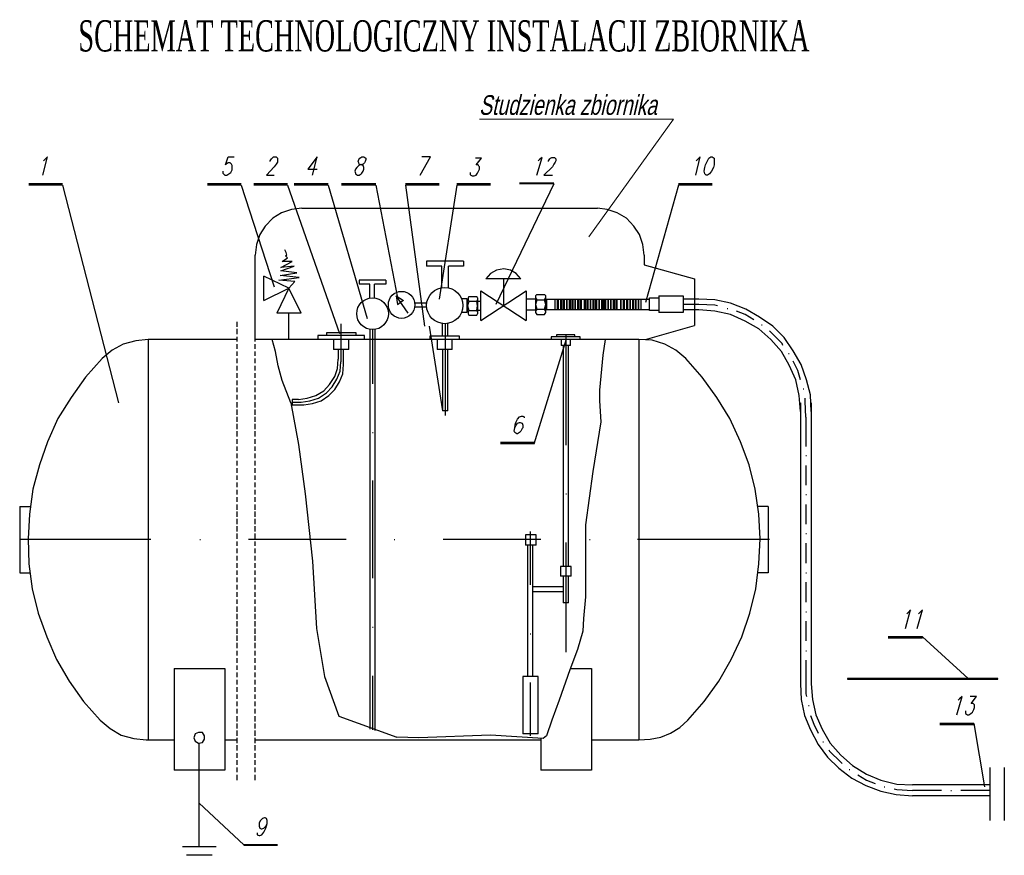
# Model space of a CAD drawing. Header units: centimetres. Extents: x 843425950 to 843478602, y 588811213 to 588851397.
# Tile 77 of 89: x 843452479 to 843458080, y 588816763 to 588821516. Entities that reach past the tile are written whole.
import ezdxf

# ---------------------------------------------------------------- set-up
doc = ezdxf.new("R2010")
doc.units = ezdxf.units.CM
doc.header["$MEASUREMENT"] = 0
doc.layers.get('0').update_dxf_attribs({"lineweight": 5})
doc.layers.add('TAB_OPISY', color=7, linetype='Continuous', lineweight=30)
doc.layers.add('TEXT', color=11, linetype='Continuous')
doc.styles.add('ROMANS', font='romans.shx', dxfattribs={"width": 0.6})
doc.styles.add('WYMIAR', font='arial.ttf', dxfattribs={"width": 0.9, "oblique": 13})

msp = doc.modelspace()

# ---------------------------------------------------------------- hatches: boundary and pattern name
at = {"lineweight": 25}
h = msp.add_hatch(color=0, dxfattribs=at)
h.dxf.hatch_style = 2
h.paths.add_polyline_path([(843455536.78675, 588819865.75292), (843455544.28971, 588819865.75292), (843455544.28971, 588819925.77639), (843455536.78675, 588819925.77639)])
h = msp.add_hatch(color=0, dxfattribs=at)
h.dxf.hatch_style = 2
h.paths.add_polyline_path([(843455555.54411, 588819865.75292), (843455563.04703, 588819865.75292), (843455563.04703, 588819925.77639), (843455555.54411, 588819925.77639)])
h = msp.add_hatch(color=0, dxfattribs=at)
h.dxf.hatch_style = 2
h.paths.add_polyline_path([(843455570.54995, 588819865.75292), (843455578.05291, 588819865.75292), (843455578.05291, 588819925.77639), (843455570.54995, 588819925.77639)])
h = msp.add_hatch(color=0, dxfattribs=at)
h.dxf.hatch_style = 2
h.paths.add_polyline_path([(843455589.30731, 588819865.75292), (843455593.05874, 588819865.75292), (843455593.05874, 588819925.77639), (843455589.30731, 588819925.77639)])
h = msp.add_hatch(color=0, dxfattribs=at)
h.dxf.hatch_style = 2
h.paths.add_polyline_path([(843455604.31314, 588819865.75292), (843455611.8161, 588819865.75292), (843455611.8161, 588819925.77639), (843455604.31314, 588819925.77639)])
h = msp.add_hatch(color=0, dxfattribs=at)
h.dxf.hatch_style = 2
h.paths.add_polyline_path([(843455619.31902, 588819865.75292), (843455626.82194, 588819865.75292), (843455626.82194, 588819925.77639), (843455619.31902, 588819925.77639)])
h = msp.add_hatch(color=0, dxfattribs=at)
h.dxf.hatch_style = 2
h.paths.add_polyline_path([(843455638.07634, 588819865.75292), (843455641.82782, 588819865.75292), (843455641.82782, 588819925.77639), (843455638.07634, 588819925.77639)])
h = msp.add_hatch(color=0, dxfattribs=at)
h.dxf.hatch_style = 2
h.paths.add_polyline_path([(843455653.08221, 588819865.75292), (843455660.58513, 588819865.75292), (843455660.58513, 588819925.77639), (843455653.08221, 588819925.77639)])
h = msp.add_hatch(color=0, dxfattribs=at)
h.dxf.hatch_style = 2
h.paths.add_polyline_path([(843455668.08809, 588819865.75292), (843455675.59101, 588819865.75292), (843455675.59101, 588819925.77639), (843455668.08809, 588819925.77639)])
h = msp.add_hatch(color=0, dxfattribs=at)
h.dxf.hatch_style = 2
h.paths.add_polyline_path([(843455690.59689, 588819865.75292), (843455698.09981, 588819865.75292), (843455698.09981, 588819925.77639), (843455690.59689, 588819925.77639)])
h = msp.add_hatch(color=0, dxfattribs=at)
h.dxf.hatch_style = 2
h.paths.add_polyline_path([(843455705.60273, 588819865.75292), (843455713.10569, 588819865.75292), (843455713.10569, 588819925.77639), (843455705.60273, 588819925.77639)])
h = msp.add_hatch(color=0, dxfattribs=at)
h.dxf.hatch_style = 2
h.paths.add_polyline_path([(843455724.36008, 588819865.75292), (843455728.11152, 588819865.75292), (843455728.11152, 588819925.77639), (843455724.36008, 588819925.77639)])
h = msp.add_hatch(color=0, dxfattribs=at)
h.dxf.hatch_style = 2
h.paths.add_polyline_path([(843455739.36592, 588819865.75292), (843455746.86888, 588819865.75292), (843455746.86888, 588819925.77639), (843455739.36592, 588819925.77639)])
h = msp.add_hatch(color=0, dxfattribs=at)
h.dxf.hatch_style = 2
h.paths.add_polyline_path([(843455754.3718, 588819865.75292), (843455761.87472, 588819865.75292), (843455761.87472, 588819925.77639), (843455754.3718, 588819925.77639)])
h = msp.add_hatch(color=0, dxfattribs=at)
h.dxf.hatch_style = 2
h.paths.add_polyline_path([(843455773.12912, 588819865.75292), (843455776.8806, 588819865.75292), (843455776.8806, 588819925.77639), (843455773.12912, 588819925.77639)])
h = msp.add_hatch(color=0, dxfattribs=at)
h.dxf.hatch_style = 2
h.paths.add_polyline_path([(843455788.135, 588819865.75292), (843455795.63791, 588819865.75292), (843455795.63791, 588819925.77639), (843455788.135, 588819925.77639)])
h = msp.add_hatch(color=0, dxfattribs=at)
h.dxf.hatch_style = 2
h.paths.add_polyline_path([(843455791.88648, 588819865.75292), (843455799.38939, 588819865.75292), (843455799.38939, 588819925.77639), (843455791.88648, 588819925.77639)])
h = msp.add_hatch(color=0, dxfattribs=at)
h.dxf.hatch_style = 2
h.paths.add_polyline_path([(843455803.14088, 588819865.75292), (843455810.64379, 588819865.75292), (843455810.64379, 588819925.77639), (843455803.14088, 588819925.77639)])
h = msp.add_hatch(color=0, dxfattribs=at)
h.dxf.hatch_style = 2
h.paths.add_polyline_path([(843455806.89231, 588819865.75292), (843455814.39527, 588819865.75292), (843455814.39527, 588819925.77639), (843455806.89231, 588819925.77639)])
h = msp.add_hatch(color=0, dxfattribs=at)
h.dxf.hatch_style = 2
h.paths.add_polyline_path([(843455825.64967, 588819865.75292), (843455829.40111, 588819865.75292), (843455829.40111, 588819925.77639), (843455825.64967, 588819925.77639)])
h = msp.add_hatch(color=0, dxfattribs=at)
h.dxf.hatch_style = 2
h.paths.add_polyline_path([(843455840.65551, 588819865.75292), (843455844.40699, 588819865.75292), (843455844.40699, 588819925.77639), (843455840.65551, 588819925.77639)])
h = msp.add_hatch(color=0, dxfattribs=at)
h.dxf.hatch_style = 2
h.paths.add_polyline_path([(843455855.66139, 588819865.75292), (843455863.1643, 588819865.75292), (843455863.1643, 588819925.77639), (843455855.66139, 588819925.77639)])
h = msp.add_hatch(color=0, dxfattribs=at)
h.dxf.hatch_style = 2
h.paths.add_polyline_path([(843455870.66727, 588819865.75292), (843455878.17018, 588819865.75292), (843455878.17018, 588819925.77639), (843455870.66727, 588819925.77639)])
h = msp.add_hatch(color=0, dxfattribs=at)
h.dxf.hatch_style = 2
h.paths.add_polyline_path([(843455896.9275, 588819865.75292), (843455900.67898, 588819865.75292), (843455900.67898, 588819925.77639), (843455896.9275, 588819925.77639)])
h = msp.add_hatch(color=0, dxfattribs=at)
h.dxf.hatch_style = 2
h.paths.add_polyline_path([(843455911.93338, 588819865.75292), (843455919.4363, 588819865.75292), (843455919.4363, 588819925.77639), (843455911.93338, 588819925.77639)])
h = msp.add_hatch(color=0, dxfattribs=at)
h.dxf.hatch_style = 2
h.paths.add_polyline_path([(843455930.69069, 588819865.75292), (843455938.19365, 588819865.75292), (843455938.19365, 588819925.77639), (843455930.69069, 588819925.77639)])
h = msp.add_hatch(color=0, dxfattribs=at)
h.dxf.hatch_style = 2
h.paths.add_polyline_path([(843455949.44805, 588819865.75292), (843455953.19949, 588819865.75292), (843455953.19949, 588819925.77639), (843455949.44805, 588819925.77639)])
h = msp.add_hatch(color=0, dxfattribs=at)
h.dxf.hatch_style = 2
h.paths.add_polyline_path([(843455964.45389, 588819865.75292), (843455971.95685, 588819865.75292), (843455971.95685, 588819925.77639), (843455964.45389, 588819925.77639)])
h = msp.add_hatch(color=0, dxfattribs=at)
h.dxf.hatch_style = 2
h.paths.add_polyline_path([(843455983.21125, 588819865.75292), (843455986.96269, 588819865.75292), (843455986.96269, 588819925.77639), (843455983.21125, 588819925.77639)])
h = msp.add_hatch(color=0, dxfattribs=at)
h.dxf.hatch_style = 2
h.paths.add_polyline_path([(843455998.21708, 588819865.75292), (843456001.96857, 588819865.75292), (843456001.96857, 588819925.77639), (843455998.21708, 588819925.77639)])
h = msp.add_hatch(color=0, dxfattribs=at)
h.dxf.hatch_style = 2
h.paths.add_polyline_path([(843457187.43188, 588817764.9319), (843458042.76616, 588817764.9319), (843458042.76616, 588817768.68338), (843457187.43188, 588817768.68338)])

# ---------------------------------------------------------------- linework, layer by layer
at = {"color": 0, "lineweight": 25}
for p, q in [((843453818.61527, 588819685.68255), (843453818.61527, 588820177.12464)), ((843455330.45614, 588820042.07186), (843455131.62841, 588820042.07186)), ((843455082.85938, 588819933.27931), (843455079.1079, 588819940.78227)), ((843455082.85938, 588819933.27931), (843455082.85938, 588819843.24412)), ((843455420.49133, 588819952.03667), (843455412.98837, 588819944.53371)), ((843455412.98837, 588819944.53371), (843455412.98837, 588819850.74709)), ((843455412.98837, 588819933.27931), (843455420.49133, 588819922.02491)), ((843455473.01184, 588819944.53371), (843455465.50892, 588819952.03667)), ((843455465.50892, 588819922.02491), (843455473.01184, 588819933.27931)), ((843455473.01184, 588819850.74709), (843455473.01184, 588819944.53371)), ((843456061.99204, 588819862.00148), (843456061.99204, 588819933.27931)), ((843456061.99204, 588819933.27931), (843456114.51255, 588819933.27931)), ((843455079.1079, 588819914.52199), (843455082.85938, 588819922.02491)), ((843455082.85938, 588819914.52199), (843455101.61669, 588819914.52199)), ((843455476.76332, 588819925.77639), (843456061.99204, 588819925.77639)), ((843455476.76332, 588819925.77639), (843455476.76332, 588819865.75292)), ((843455525.53235, 588819865.75292), (843455525.53235, 588819925.77639)), ((843455536.78675, 588819925.77639), (843455536.78675, 588819865.75292)), ((843455544.28971, 588819865.75292), (843455544.28971, 588819925.77639)), ((843455555.54411, 588819925.77639), (843455555.54411, 588819865.75292)), ((843455563.04703, 588819865.75292), (843455563.04703, 588819925.77639)), ((843455570.54995, 588819925.77639), (843455570.54995, 588819865.75292)), ((843455578.05291, 588819865.75292), (843455578.05291, 588819925.77639)), ((843455589.30731, 588819925.77639), (843455589.30731, 588819865.75292)), ((843455593.05874, 588819865.75292), (843455593.05874, 588819925.77639)), ((843455604.31314, 588819925.77639), (843455604.31314, 588819865.75292)), ((843455611.8161, 588819865.75292), (843455611.8161, 588819925.77639)), ((843455619.31902, 588819925.77639), (843455619.31902, 588819865.75292)), ((843455626.82194, 588819865.75292), (843455626.82194, 588819925.77639)), ((843455638.07634, 588819925.77639), (843455638.07634, 588819865.75292)), ((843455641.82782, 588819865.75292), (843455641.82782, 588819925.77639)), ((843455653.08221, 588819925.77639), (843455653.08221, 588819865.75292)), ((843455660.58513, 588819865.75292), (843455660.58513, 588819925.77639)), ((843455668.08809, 588819925.77639), (843455668.08809, 588819865.75292)), ((843455675.59101, 588819865.75292), (843455675.59101, 588819925.77639)), ((843455690.59689, 588819925.77639), (843455690.59689, 588819865.75292)), ((843455698.09981, 588819865.75292), (843455698.09981, 588819925.77639)), ((843455705.60273, 588819925.77639), (843455705.60273, 588819865.75292)), ((843455713.10569, 588819865.75292), (843455713.10569, 588819925.77639)), ((843455724.36008, 588819925.77639), (843455724.36008, 588819865.75292)), ((843455728.11152, 588819865.75292), (843455728.11152, 588819925.77639)), ((843455739.36592, 588819925.77639), (843455739.36592, 588819865.75292)), ((843455746.86888, 588819865.75292), (843455746.86888, 588819925.77639)), ((843455754.3718, 588819925.77639), (843455754.3718, 588819865.75292)), ((843455761.87472, 588819865.75292), (843455761.87472, 588819925.77639)), ((843455773.12912, 588819925.77639), (843455773.12912, 588819865.75292)), ((843455776.8806, 588819865.75292), (843455776.8806, 588819925.77639)), ((843455788.135, 588819925.77639), (843455788.135, 588819865.75292)), ((843455791.88648, 588819925.77639), (843455791.88648, 588819865.75292)), ((843455795.63791, 588819865.75292), (843455795.63791, 588819925.77639)), ((843455799.38939, 588819865.75292), (843455799.38939, 588819925.77639)), ((843455803.14088, 588819925.77639), (843455803.14088, 588819865.75292)), ((843455806.89231, 588819925.77639), (843455806.89231, 588819865.75292)), ((843455810.64379, 588819865.75292), (843455810.64379, 588819925.77639)), ((843455814.39527, 588819865.75292), (843455814.39527, 588819925.77639)), ((843455825.64967, 588819925.77639), (843455825.64967, 588819865.75292)), ((843455829.40111, 588819865.75292), (843455829.40111, 588819925.77639)), ((843455840.65551, 588819925.77639), (843455840.65551, 588819865.75292)), ((843455844.40699, 588819865.75292), (843455844.40699, 588819925.77639)), ((843455855.66139, 588819925.77639), (843455855.66139, 588819865.75292)), ((843455863.1643, 588819865.75292), (843455863.1643, 588819925.77639)), ((843455870.66727, 588819925.77639), (843455870.66727, 588819865.75292)), ((843455878.17018, 588819865.75292), (843455878.17018, 588819925.77639)), ((843455896.9275, 588819925.77639), (843455896.9275, 588819865.75292)), ((843455900.67898, 588819865.75292), (843455900.67898, 588819925.77639)), ((843455911.93338, 588819925.77639), (843455911.93338, 588819865.75292)), ((843455919.4363, 588819865.75292), (843455919.4363, 588819925.77639)), ((843455930.69069, 588819925.77639), (843455930.69069, 588819865.75292)), ((843455938.19365, 588819865.75292), (843455938.19365, 588819925.77639)), ((843455949.44805, 588819925.77639), (843455949.44805, 588819865.75292)), ((843455953.19949, 588819865.75292), (843455953.19949, 588819925.77639)), ((843455964.45389, 588819925.77639), (843455964.45389, 588819865.75292)), ((843455971.95685, 588819865.75292), (843455971.95685, 588819925.77639)), ((843455983.21125, 588819925.77639), (843455983.21125, 588819865.75292)), ((843455986.96269, 588819865.75292), (843455986.96269, 588819925.77639)), ((843455998.21708, 588819925.77639), (843455998.21708, 588819865.75292)), ((843456001.96857, 588819865.75292), (843456001.96857, 588819925.77639)), ((843456013.22296, 588819925.77639), (843456013.22296, 588819865.75292)), ((843455082.85938, 588819854.49852), (843455079.1079, 588819862.00148)), ((843455079.1079, 588819835.74121), (843455082.85938, 588819843.24412)), ((843455101.61669, 588819862.00148), (843455082.85938, 588819862.00148)), ((843455420.49133, 588819869.5044), (843455412.98837, 588819858.25)), ((843455412.98837, 588819850.74709), (843455420.49133, 588819839.49269)), ((843455473.01184, 588819858.25), (843455465.50892, 588819869.5044)), ((843455465.50892, 588819839.49269), (843455473.01184, 588819850.74709)), ((843456061.99204, 588819865.75292), (843455476.76332, 588819865.75292)), ((843456114.51255, 588819862.00148), (843456061.99204, 588819862.00148)), ((843455698.09981, 588818642.77497), (843455698.09981, 588818233.86515)), ((843456951.08951, 588817873.7244), (843456951.08951, 588817682.39963)), ((843456951.08951, 588817682.39963), (843456954.84095, 588817667.39379)), ((843453199.62336, 588817419.79703), (843453357.18494, 588817419.79703)), ((843453499.74064, 588816812.05951), (843453499.74064, 588817401.03967)), ((843457997.74857, 588817262.23545), (843457997.74857, 588816962.11813)), ((843458080.28079, 588817262.23545), (843458080.28079, 588816962.11813))]:
    msp.add_line(p, q, dxfattribs=at)
msp.add_lwpolyline([(843455095.12277, 588820950.91097), (843456198.70078, 588820950.91097), (843455716.46501, 588820280.10865)])
for points in [[(843452610.64316, 588820631.05201), (843452636.90344, 588820736.09308), (843452621.89756, 588820721.0872), (843452614.39464, 588820713.58428)], [(843453634.79342, 588820653.56081), (843453634.79342, 588820642.30641), (843453638.5449, 588820638.55497), (843453646.04782, 588820631.05201), (843453657.30221, 588820631.05201), (843453668.55661, 588820638.55497), (843453679.81101, 588820646.05789), (843453687.31397, 588820661.06377), (843453687.31397, 588820687.324), (843453683.56249, 588820694.82697), (843453676.05957, 588820702.32988), (843453664.80518, 588820702.32988), (843453653.55078, 588820694.82697), (843453649.7993, 588820691.07549), (843453664.80518, 588820736.09308), (843453698.56837, 588820736.09308)], [(843453904.89898, 588820709.8328), (843453904.89898, 588820713.58428), (843453912.40194, 588820724.83868), (843453916.15338, 588820728.59016), (843453923.65634, 588820736.09308), (843453938.66217, 588820736.09308), (843453946.16514, 588820728.59016), (843453946.16514, 588820706.08136), (843453938.66217, 588820694.82697), (843453927.40778, 588820679.82109), (843453882.39018, 588820631.05201), (843453927.40778, 588820631.05201)], [(843454144.99283, 588820631.05201), (843454171.2531, 588820736.09308), (843454118.73255, 588820664.81521), (843454171.2531, 588820664.81521)], [(843454756.48182, 588820631.05201), (843454816.50525, 588820736.09308), (843454767.73622, 588820736.09308)], [(843455041.59322, 588820646.05789), (843455041.59322, 588820634.80349), (843455045.3447, 588820631.05201), (843455052.84762, 588820627.30058), (843455064.10202, 588820627.30058), (843455075.35642, 588820631.05201), (843455082.85938, 588820642.30641), (843455090.36229, 588820657.31229), (843455094.11377, 588820664.81521), (843455094.11377, 588820679.82109), (843455090.36229, 588820683.57257), (843455086.61081, 588820691.07549), (843455075.35642, 588820691.07549), (843455105.36817, 588820728.59016), (843455071.60498, 588820728.59016)], [(843455420.49133, 588820631.05201), (843455450.50304, 588820732.3416), (843455435.49716, 588820721.0872), (843455427.99425, 588820713.58428)], [(843455488.01772, 588820709.8328), (843455488.01772, 588820713.58428), (843455495.52064, 588820724.83868), (843455499.27212, 588820728.59016), (843455506.77503, 588820732.3416), (843455521.78091, 588820732.3416), (843455525.53235, 588820728.59016), (843455529.28383, 588820724.83868), (843455529.28383, 588820713.58428), (843455525.53235, 588820706.08136), (843455518.02943, 588820694.82697), (843455510.52652, 588820679.82109), (843455461.75744, 588820631.05201), (843455510.52652, 588820631.05201)], [(843456324.59464, 588820631.05201), (843456350.85492, 588820736.09308), (843456335.84904, 588820721.0872), (843456328.34612, 588820713.58428)], [(843452723.18715, 588820582.28298), (843452531.86237, 588820582.28298)], [(843452723.18715, 588820574.78002), (843452531.86237, 588820574.78002)], [(843452723.18715, 588820574.78002), (843453042.06178, 588819336.7962)], [(843453739.83448, 588820582.28298), (843453548.50971, 588820582.28298)], [(843453739.83448, 588820574.78002), (843453548.50971, 588820574.78002)], [(843453739.83448, 588820574.78002), (843453927.40778, 588819997.05427)], [(843454002.43713, 588820582.28298), (843453811.11236, 588820582.28298)], [(843454002.43713, 588820574.78002), (843453811.11236, 588820574.78002)], [(843454002.43713, 588820574.78002), (843454298.80292, 588819730.70014)], [(843454235.02801, 588820582.28298), (843454039.95176, 588820582.28298)], [(843454235.02801, 588820574.78002), (843454039.95176, 588820574.78002)], [(843454235.02801, 588820574.78002), (843454456.3645, 588819816.98389)], [(843454505.13358, 588820582.28298), (843454310.05732, 588820582.28298)], [(843454505.13358, 588820574.78002), (843454310.05732, 588820574.78002)], [(843454505.13358, 588820574.78002), (843454628.93196, 588819933.27931)], [(843454865.27433, 588820582.28298), (843454673.94955, 588820582.28298)], [(843454673.94955, 588820574.78002), (843454782.74205, 588819771.9663)], [(843454865.27433, 588820574.78002), (843454673.94955, 588820574.78002)], [(843454966.56391, 588820574.78002), (843454865.27433, 588819925.77639)], [(843455157.88868, 588820582.28298), (843454966.56391, 588820582.28298)], [(843455157.88868, 588820574.78002), (843454966.56391, 588820574.78002)], [(843455518.02943, 588820582.28298), (843455187.9004, 588819895.76468)], [(843455518.02943, 588820586.03442), (843455322.95318, 588820586.03442)], [(843455518.02943, 588820582.28298), (843455322.95318, 588820582.28298)], [(843456227.05653, 588820574.78002), (843456039.48324, 588819907.01908)], [(843456418.38131, 588820582.28298), (843456227.05653, 588820582.28298)], [(843456418.38131, 588820574.78002), (843456227.05653, 588820574.78002)], [(843454084.96935, 588820443.47872), (843454024.94593, 588820435.9758), (843453968.67393, 588820417.21844), (843453919.90486, 588820387.20673), (843453874.88727, 588820342.18914), (843453844.87555, 588820293.42006), (843453826.11819, 588820237.14807), (843453818.61527, 588820177.12464)], [(843454084.96935, 588820443.47872), (843455765.6262, 588820443.47872)], [(843456031.98028, 588820177.12464), (843456024.47736, 588820237.14807), (843456005.72005, 588820293.42006), (843455971.95685, 588820342.18914), (843455930.69069, 588820387.20673), (843455878.17018, 588820417.21844), (843455821.89819, 588820435.9758), (843455765.6262, 588820443.47872)], [(843453972.42537, 588820139.60996), (843454002.43713, 588820162.11876)], [(843453994.93417, 588820192.13047), (843453987.43125, 588820207.13635)], [(843453991.18273, 588820173.37316), (843453998.68565, 588820177.12464)], [(843454002.43713, 588820162.11876), (843453991.18273, 588820173.37316)], [(843453998.68565, 588820177.12464), (843453994.93417, 588820192.13047)], [(843456031.98028, 588820177.12464), (843456031.98028, 588820120.85265)], [(843453964.92245, 588820105.84677), (843454028.69736, 588820139.60996)], [(843453964.92245, 588820087.08945), (843454039.95176, 588820113.34969)], [(843454039.95176, 588820113.34969), (843453964.92245, 588820105.84677)], [(843454028.69736, 588820139.60996), (843453972.42537, 588820139.60996)], [(843455004.07859, 588820143.36144), (843454793.99645, 588820143.36144)], [(843454793.99645, 588820143.36144), (843454793.99645, 588820113.34969)], [(843454880.2802, 588820113.34969), (843454793.99645, 588820113.34969)], [(843454880.2802, 588819993.30278), (843454880.2802, 588820113.34969)], [(843454917.79484, 588819993.30278), (843454917.79484, 588820113.34969)], [(843455004.07859, 588820113.34969), (843454917.79484, 588820113.34969)], [(843455004.07859, 588820143.36144), (843455004.07859, 588820113.34969)], [(843456031.98028, 588820120.85265), (843456317.09172, 588820042.07186)], [(843453867.38435, 588819918.27348), (843453867.38435, 588820057.07769)], [(843454009.94005, 588819989.5513), (843453867.38435, 588820057.07769)], [(843453953.66805, 588820034.5689), (843454069.96352, 588820049.57478)], [(843453961.17097, 588820060.82918), (843454054.95764, 588820075.83505)], [(843454069.96352, 588820049.57478), (843453961.17097, 588820060.82918)], [(843454054.95764, 588820075.83505), (843453964.92245, 588820087.08945)], [(843455330.45614, 588820042.07186), (843455304.19586, 588820072.08357), (843455270.43267, 588820090.84089), (843455232.91799, 588820098.34385), (843455191.65188, 588820090.84089), (843455157.88868, 588820072.08357), (843455131.62841, 588820042.07186)], [(843453867.38435, 588819918.27348), (843454009.94005, 588819989.5513)], [(843454009.94005, 588819989.5513), (843453942.41366, 588819846.99561)], [(843454043.70324, 588820027.06598), (843453953.66805, 588820034.5689)], [(843454009.94005, 588819989.5513), (843454043.70324, 588820027.06598)], [(843454081.21792, 588819846.99561), (843454009.94005, 588819989.5513)], [(843454561.40557, 588820034.5689), (843454411.34691, 588820034.5689)], [(843454411.34691, 588820034.5689), (843454411.34691, 588820012.0601)], [(843454471.37038, 588820012.0601), (843454411.34691, 588820012.0601)], [(843454471.37038, 588819933.27931), (843454471.37038, 588820012.0601)], [(843454497.63066, 588819933.27931), (843454497.63066, 588820012.0601)], [(843454561.40557, 588820012.0601), (843454497.63066, 588820012.0601)], [(843454561.40557, 588820034.5689), (843454561.40557, 588820012.0601)], [(843455232.91799, 588819888.26172), (843455232.91799, 588820042.07186)], [(843456317.09172, 588820042.07186), (843456317.09172, 588819775.71773)], [(843454621.42904, 588819944.53371), (843454662.69515, 588819918.27348)], [(843454621.42904, 588819944.53371), (843454628.93196, 588819895.76468)], [(843454688.95543, 588819846.99561), (843454621.42904, 588819944.53371)], [(843455034.0903, 588819940.78227), (843455030.33882, 588819933.27931), (843455030.33882, 588819922.02491), (843455034.0903, 588819914.52199)], [(843455034.0903, 588819940.78227), (843455079.1079, 588819940.78227)], [(843455101.61669, 588819974.54547), (843455360.46786, 588819805.72949)], [(843455101.61669, 588819805.72949), (843455360.46786, 588819974.54547)], [(843455101.61669, 588819805.72949), (843455101.61669, 588819974.54547)], [(843455360.46786, 588819974.54547), (843455360.46786, 588819805.72949)], [(843455420.49133, 588819952.03667), (843455465.50892, 588819952.03667)], [(843456114.51255, 588819944.53371), (843456114.51255, 588819850.74709)], [(843456114.51255, 588819944.53371), (843456253.31681, 588819944.53371)], [(843456253.31681, 588819944.53371), (843456253.31681, 588819850.74709)], [(843454628.93196, 588819895.76468), (843454643.93784, 588819907.01908)], [(843454662.69515, 588819918.27348), (843454643.93784, 588819907.01908)], [(843454793.99645, 588819903.2676), (843454722.71863, 588819903.2676)], [(843454793.99645, 588819880.7588), (843454722.71863, 588819880.7588)], [(843454996.57562, 588819929.52787), (843455022.8359, 588819929.52787)], [(843455022.8359, 588819929.52787), (843455022.8359, 588819850.74709)], [(843455026.58738, 588819850.74709), (843455026.58738, 588819929.52787)], [(843455034.0903, 588819914.52199), (843455026.58738, 588819888.26172), (843455034.0903, 588819862.00148)], [(843455034.0903, 588819914.52199), (843455079.1079, 588819914.52199)], [(843455079.1079, 588819862.00148), (843455082.85938, 588819888.26172), (843455079.1079, 588819914.52199)], [(843455412.98837, 588819925.77639), (843455360.46786, 588819925.77639)], [(843455420.49133, 588819922.02491), (843455412.98837, 588819895.76468), (843455420.49133, 588819869.5044)], [(843455420.49133, 588819922.02491), (843455465.50892, 588819922.02491)], [(843455465.50892, 588819869.5044), (843455473.01184, 588819895.76468), (843455465.50892, 588819922.02491)], [(843456343.352, 588819925.77639), (843456253.31681, 588819925.77639)], [(843456343.352, 588819895.76468), (843456253.31681, 588819895.76468)], [(843456981.10123, 588819288.02717), (843456977.34975, 588819381.81379), (843456954.84095, 588819468.09754), (843456924.82923, 588819554.38125), (843456879.81164, 588819633.16203), (843456827.29113, 588819708.19134), (843456763.51618, 588819771.9663), (843456688.48687, 588819824.48681), (843456609.70608, 588819869.5044), (843456523.42237, 588819903.2676), (843456433.38719, 588819922.02491), (843456343.352, 588819925.77639)], [(843456448.39302, 588819888.26172), (843456433.38719, 588819892.0132), (843456343.352, 588819895.76468)], [(843454081.21792, 588819846.99561), (843453942.41366, 588819846.99561)], [(843454009.94005, 588819696.93694), (843454009.94005, 588819846.99561)], [(843455022.8359, 588819850.74709), (843454992.82419, 588819850.74709)], [(843455034.0903, 588819862.00148), (843455030.33882, 588819854.49852), (843455030.33882, 588819843.24412), (843455034.0903, 588819835.74121)], [(843455034.0903, 588819862.00148), (843455079.1079, 588819862.00148)], [(843455034.0903, 588819835.74121), (843455079.1079, 588819835.74121)], [(843455360.46786, 588819865.75292), (843455412.98837, 588819865.75292)], [(843455420.49133, 588819869.5044), (843455465.50892, 588819869.5044)], [(843455420.49133, 588819839.49269), (843455465.50892, 588819839.49269)], [(843456253.31681, 588819850.74709), (843456114.51255, 588819850.74709)], [(843456343.352, 588819865.75292), (843456253.31681, 588819865.75292)], [(843456921.07775, 588819288.02717), (843456913.57484, 588819378.06235), (843456894.81752, 588819468.09754), (843456857.30284, 588819550.62977), (843456812.28525, 588819629.41055), (843456752.26178, 588819696.93694), (843456684.73539, 588819756.96042), (843456605.9546, 588819801.97801), (843456523.42237, 588819839.49269), (843456433.38719, 588819858.25), (843456343.352, 588819865.75292)], [(843456504.66501, 588819873.25588), (843456508.41649, 588819873.25588)], [(843456654.72367, 588819809.48093), (843456605.9546, 588819839.49269), (843456557.18557, 588819858.25)], [(843453717.32569, 588819768.21482), (843453717.32569, 588819798.22653)], [(843454306.30589, 588819786.97213), (843454306.30589, 588819569.38713)], [(843454809.00233, 588819771.9663), (843454884.03164, 588819291.7786)], [(843454884.03164, 588819715.6943), (843454884.03164, 588819786.97213)], [(843454899.03752, 588819786.97213), (843454899.03752, 588819265.51837)], [(843454914.0434, 588819715.6943), (843454914.0434, 588819786.97213)], [(843456039.48324, 588819696.93694), (843456317.09172, 588819775.71773)], [(843456699.74127, 588819779.46922), (843456703.49275, 588819779.46922)], [(843453717.32569, 588819726.9487), (843453717.32569, 588819756.96042)], [(843453717.32569, 588819685.68255), (843453717.32569, 588819711.94282)], [(843454441.35867, 588819719.44574), (843454175.00454, 588819719.44574)], [(843454175.00454, 588819719.44574), (843454175.00454, 588819696.93694)], [(843454392.58959, 588819734.45162), (843454223.77362, 588819734.45162)], [(843454223.77362, 588819734.45162), (843454223.77362, 588819719.44574)], [(843454392.58959, 588819719.44574), (843454392.58959, 588819734.45162)], [(843454441.35867, 588819696.93694), (843454441.35867, 588819719.44574)], [(843454471.37038, 588819756.96042), (843454471.37038, 588817479.82046)], [(843454486.37626, 588819753.20894), (843454486.37626, 588819445.58874)], [(843454501.38209, 588817472.31754), (843454501.38209, 588819756.96042)], [(843454812.75381, 588819715.6943), (843454812.75381, 588819700.68842)], [(843454981.56979, 588819715.6943), (843454812.75381, 588819715.6943)], [(843454981.56979, 588819700.68842), (843454981.56979, 588819715.6943)], [(843455503.02355, 588819711.94282), (843455503.02355, 588819696.93694)], [(843455668.08809, 588819711.94282), (843455503.02355, 588819711.94282)], [(843455638.07634, 588819723.19722), (843455533.03531, 588819723.19722)], [(843455533.03531, 588819723.19722), (843455533.03531, 588819711.94282)], [(843455585.55582, 588819723.19722), (843455585.55582, 588819096.70239)], [(843455638.07634, 588819711.94282), (843455638.07634, 588819723.19722)], [(843455668.08809, 588819696.93694), (843455668.08809, 588819711.94282)], [(843456819.78817, 588819663.17375), (843456816.03673, 588819674.42815), (843456752.26178, 588819738.2031), (843456744.75886, 588819745.70602)], [(843453210.87776, 588819696.93694), (843453139.59989, 588819689.43403), (843453068.32206, 588819670.67671), (843453004.54711, 588819636.91352), (843452948.27511, 588819588.14444)], [(843453717.32569, 588819696.93694), (843453210.87776, 588819696.93694)], [(843453210.87776, 588819696.93694), (843453210.87776, 588817419.79703)], [(843453717.32569, 588819644.41643), (843453717.32569, 588819670.67671)], [(843456001.96857, 588819696.93694), (843453818.61527, 588819696.93694)], [(843453818.61527, 588819644.41643), (843453818.61527, 588819670.67671)], [(843453934.91074, 588819629.41055), (843453916.15338, 588819696.93694)], [(843454265.03973, 588819696.93694), (843454265.03973, 588819640.66495)], [(843454351.32348, 588819640.66495), (843454351.32348, 588819696.93694)], [(843454854.01993, 588819696.93694), (843454854.01993, 588819640.66495)], [(843454940.30363, 588819640.66495), (843454940.30363, 588819696.93694)], [(843455405.48545, 588819104.20531), (843455589.30731, 588819700.68842)], [(843455559.29555, 588819696.93694), (843455559.29555, 588819663.17375)], [(843455611.8161, 588819663.17375), (843455559.29555, 588819663.17375)], [(843455570.54995, 588819663.17375), (843455570.54995, 588818406.43261)], [(843455600.5617, 588818406.43261), (843455600.5617, 588819663.17375)], [(843455611.8161, 588819663.17375), (843455611.8161, 588819696.93694)], [(843455810.64379, 588819696.93694), (843455795.63791, 588819606.90176)], [(843456001.96857, 588819696.93694), (843456001.96857, 588817419.79703)], [(843456268.32265, 588819588.14444), (843456212.05065, 588819636.91352), (843456148.27574, 588819670.67671), (843456076.99787, 588819693.18551), (843456001.96857, 588819696.93694)], [(843453717.32569, 588819603.15032), (843453717.32569, 588819629.41055)], [(843453818.61527, 588819603.15032), (843453818.61527, 588819629.41055)], [(843453949.91657, 588819546.87833), (843453934.91074, 588819629.41055)], [(843454351.32348, 588819640.66495), (843454265.03973, 588819640.66495)], [(843454291.30001, 588819640.66495), (843454291.30001, 588819584.39296)], [(843454321.31172, 588819554.38125), (843454321.31172, 588819640.66495)], [(843454940.30363, 588819640.66495), (843454854.01993, 588819640.66495)], [(843454884.03164, 588819640.66495), (843454884.03164, 588819291.7786)], [(843454914.0434, 588819291.7786), (843454914.0434, 588819640.66495)], [(843455795.63791, 588819606.90176), (843455776.8806, 588819408.07407)], [(843456853.55136, 588819618.15616), (843456857.30284, 588819618.15616)], [(843452948.27511, 588819588.14444), (843452854.48849, 588819483.10337), (843452771.95622, 588819366.80795), (843452696.92691, 588819246.76101), (843452636.90344, 588819115.45971), (843452591.88585, 588818984.15841), (843452554.37117, 588818845.35415), (843452535.61385, 588818702.79845), (843452528.11094, 588818563.99419), (843452531.86237, 588818421.43849), (843452550.61973, 588818278.88274), (843452584.38293, 588818140.07853), (843452633.15196, 588818005.02575), (843452689.42395, 588817877.47588), (843452760.70182, 588817753.6775), (843452843.23409, 588817637.38204), (843452937.02072, 588817532.34101)], [(843453717.32569, 588819561.88416), (843453717.32569, 588819588.14444)], [(843453717.32569, 588819520.61805), (843453717.32569, 588819546.87833)], [(843453818.61527, 588819561.88416), (843453818.61527, 588819588.14444)], [(843453818.61527, 588819520.61805), (843453818.61527, 588819546.87833)], [(843453972.42537, 588819464.34606), (843453949.91657, 588819546.87833)], [(843454066.21204, 588819355.55356), (843454114.98111, 588819363.05647), (843454163.75014, 588819378.06235), (843454208.76774, 588819404.32259), (843454242.53093, 588819441.83726), (843454272.54269, 588819486.85485), (843454287.54853, 588819531.87245), (843454291.30001, 588819584.39296)], [(843454081.21792, 588819340.54768), (843454129.98695, 588819348.05059), (843454178.75602, 588819363.05647), (843454223.77362, 588819393.06819), (843454257.53681, 588819426.83138), (843454283.79709, 588819471.84898), (843454302.55441, 588819516.86657), (843454306.30589, 588819569.38713)], [(843454096.22375, 588819325.5418), (843454144.99283, 588819333.04476), (843454193.7619, 588819348.05059), (843454238.77949, 588819378.06235), (843454272.54269, 588819411.82555), (843454298.80292, 588819456.84314), (843454317.56028, 588819501.86073), (843454321.31172, 588819554.38125)], [(843456279.57704, 588817532.34101), (843456373.36371, 588817637.38204), (843456455.89598, 588817753.6775), (843456527.17381, 588817877.47588), (843456587.19728, 588818005.02575), (843456632.21488, 588818140.07853), (843456665.97807, 588818278.88274), (843456684.73539, 588818421.43849), (843456692.23835, 588818563.99419), (843456684.73539, 588818702.79845), (843456662.22659, 588818845.35415), (843456628.4634, 588818984.15841), (843456579.69437, 588819115.45971), (843456519.67089, 588819246.76101), (843456444.64158, 588819366.80795), (843456362.10931, 588819483.10337), (843456268.32265, 588819588.14444)], [(843456921.07775, 588819468.09754), (843456906.07192, 588819520.61805), (843456879.81164, 588819573.13856)], [(843453717.32569, 588819479.35194), (843453717.32569, 588819505.61217)], [(843453818.61527, 588819479.35194), (843453818.61527, 588819505.61217)], [(843453717.32569, 588819438.08578), (843453717.32569, 588819464.34606)], [(843453818.61527, 588819438.08578), (843453818.61527, 588819464.34606)], [(843454021.19444, 588819336.7962), (843453972.42537, 588819464.34606)], [(843453717.32569, 588819396.81967), (843453717.32569, 588819423.07995)], [(843453717.32569, 588819355.55356), (843453717.32569, 588819381.81379)], [(843453818.61527, 588819396.81967), (843453818.61527, 588819423.07995)], [(843453818.61527, 588819355.55356), (843453818.61527, 588819381.81379)], [(843455776.8806, 588819408.07407), (843455776.8806, 588819348.05059)], [(843456936.08363, 588819415.57698), (843456939.83511, 588819415.57698)], [(843453717.32569, 588819310.53596), (843453717.32569, 588819340.54768)], [(843453818.61527, 588819310.53596), (843453818.61527, 588819340.54768)], [(843454021.19444, 588819336.7962), (843454066.21204, 588819100.45383)], [(843454066.21204, 588819355.55356), (843454028.69736, 588819355.55356)], [(843454028.69736, 588819355.55356), (843454028.69736, 588819325.5418)], [(843454028.69736, 588819340.54768), (843454081.21792, 588819340.54768)], [(843454028.69736, 588819325.5418), (843454096.22375, 588819325.5418)], [(843455776.8806, 588819348.05059), (843455784.38351, 588819228.00369)], [(843456921.07775, 588819336.7962), (843456921.07775, 588817738.67162)], [(843456951.08951, 588819254.26397), (843456947.33803, 588819344.29916), (843456947.33803, 588819363.05647)], [(843456981.10123, 588819336.7962), (843456981.10123, 588817738.67162)], [(843453717.32569, 588819269.2698), (843453717.32569, 588819299.28156)], [(843453818.61527, 588819269.2698), (843453818.61527, 588819299.28156)], [(843454914.0434, 588819291.7786), (843454884.03164, 588819291.7786)], [(843455296.69295, 588819194.2405), (843455304.19586, 588819209.24638), (843455311.69878, 588819220.50077), (843455322.95318, 588819224.25221), (843455326.70466, 588819224.25221), (843455337.95906, 588819220.50077), (843455341.71054, 588819209.24638), (843455341.71054, 588819194.2405), (843455337.95906, 588819190.48902), (843455330.45614, 588819175.48318), (843455322.95318, 588819167.98022), (843455311.69878, 588819160.4773), (843455307.94734, 588819160.4773), (843455296.69295, 588819167.98022), (843455292.94146, 588819175.48318), (843455296.69295, 588819194.2405), (843455300.44438, 588819220.50077), (843455311.69878, 588819243.00957), (843455322.95318, 588819258.01541), (843455334.20758, 588819261.76689), (843455341.71054, 588819261.76689), (843455349.21346, 588819258.01541), (843455349.21346, 588819250.51249)], [(843453717.32569, 588819228.00369), (843453717.32569, 588819258.01541)], [(843453717.32569, 588819186.73758), (843453717.32569, 588819216.74929)], [(843453818.61527, 588819228.00369), (843453818.61527, 588819258.01541)], [(843453818.61527, 588819186.73758), (843453818.61527, 588819216.74929)], [(843455784.38351, 588819228.00369), (843455739.36592, 588818946.64373)], [(843456951.08951, 588819254.26397), (843456951.08951, 588819089.19943)], [(843453717.32569, 588819145.47142), (843453717.32569, 588819175.48318)], [(843453818.61527, 588819145.47142), (843453818.61527, 588819175.48318)], [(843454486.37626, 588819167.98022), (843454490.1277, 588819167.98022)], [(843453717.32569, 588819104.20531), (843453717.32569, 588819130.46559)], [(843453818.61527, 588819104.20531), (843453818.61527, 588819130.46559)], [(843454066.21204, 588819100.45383), (843454103.72671, 588818819.09387)], [(843455405.48545, 588819111.70823), (843455214.16068, 588819111.70823)], [(843455405.48545, 588819104.20531), (843455214.16068, 588819104.20531)], [(843453717.32569, 588819062.9392), (843453717.32569, 588819089.19943)], [(843453717.32569, 588819021.67304), (843453717.32569, 588819047.93332)], [(843453818.61527, 588819062.9392), (843453818.61527, 588819089.19943)], [(843453818.61527, 588819021.67304), (843453818.61527, 588819047.93332)], [(843456951.08951, 588819036.67892), (843456954.84095, 588819036.67892)], [(843453717.32569, 588818980.40693), (843453717.32569, 588819006.66721)], [(843453818.61527, 588818980.40693), (843453818.61527, 588819006.66721)], [(843456951.08951, 588818980.40693), (843456951.08951, 588818867.86294)], [(843453717.32569, 588818939.14081), (843453717.32569, 588818965.40105)], [(843453818.61527, 588818939.14081), (843453818.61527, 588818965.40105)], [(843455739.36592, 588818946.64373), (843455698.09981, 588818642.77497)], [(843453717.32569, 588818897.87466), (843453717.32569, 588818924.13493)], [(843453717.32569, 588818856.60854), (843453717.32569, 588818882.86882)], [(843453818.61527, 588818897.87466), (843453818.61527, 588818924.13493)], [(843453818.61527, 588818856.60854), (843453818.61527, 588818882.86882)], [(843454486.37626, 588818894.12322), (843454486.37626, 588818338.90622)], [(843453717.32569, 588818815.34243), (843453717.32569, 588818841.60266)], [(843453818.61527, 588818815.34243), (843453818.61527, 588818841.60266)], [(843454103.72671, 588818819.09387), (843454144.99283, 588818436.44432)], [(843455585.55582, 588818819.09387), (843455589.30731, 588818819.09387)], [(843456951.08951, 588818815.34243), (843456954.84095, 588818815.34243)], [(843453717.32569, 588818774.07627), (843453717.32569, 588818800.33655)], [(843453717.32569, 588818729.05868), (843453717.32569, 588818759.07044)], [(843453818.61527, 588818774.07627), (843453818.61527, 588818800.33655)], [(843453818.61527, 588818729.05868), (843453818.61527, 588818759.07044)], [(843456951.08951, 588818759.07044), (843456951.08951, 588818646.52646)], [(843452479.34186, 588818747.81604), (843452479.34186, 588818368.91793)], [(843452479.34186, 588818747.81604), (843452539.36533, 588818747.81604)], [(843453717.32569, 588818687.79257), (843453717.32569, 588818717.80428)], [(843453818.61527, 588818687.79257), (843453818.61527, 588818717.80428)], [(843456737.25594, 588818747.81604), (843456677.23247, 588818747.81604)], [(843456737.25594, 588818747.81604), (843456737.25594, 588818368.91793)], [(843453717.32569, 588818646.52646), (843453717.32569, 588818676.53817)], [(843453818.61527, 588818646.52646), (843453818.61527, 588818676.53817)], [(843453717.32569, 588818605.2603), (843453717.32569, 588818635.27206)], [(843453717.32569, 588818563.99419), (843453717.32569, 588818594.0059)], [(843453818.61527, 588818605.2603), (843453818.61527, 588818635.27206)], [(843453818.61527, 588818563.99419), (843453818.61527, 588818594.0059)], [(843455382.97665, 588818605.2603), (843455382.97665, 588818301.39154)], [(843456951.08951, 588818594.0059), (843456954.84095, 588818594.0059)], [(843453225.88364, 588818560.2427), (843452479.34186, 588818560.2427)], [(843453503.49212, 588818560.2427), (843453507.2436, 588818560.2427)], [(843453717.32569, 588818522.72807), (843453717.32569, 588818548.98831)], [(843454336.3176, 588818560.2427), (843453781.1006, 588818560.2427)], [(843453818.61527, 588818522.72807), (843453818.61527, 588818548.98831)], [(843454610.17464, 588818560.2427), (843454613.92608, 588818560.2427)], [(843455443.00012, 588818560.2427), (843454887.78312, 588818560.2427)], [(843455416.73985, 588818586.50298), (843455356.71638, 588818586.50298)], [(843455356.71638, 588818586.50298), (843455356.71638, 588818526.47951)], [(843455416.73985, 588818526.47951), (843455416.73985, 588818586.50298)], [(843455585.55582, 588818541.48539), (843455585.55582, 588817918.742)], [(843455720.6086, 588818560.2427), (843455724.36008, 588818560.2427)], [(843456744.75886, 588818560.2427), (843455994.46565, 588818560.2427)], [(843456951.08951, 588818537.73391), (843456951.08951, 588818425.18992)], [(843453717.32569, 588818481.46192), (843453717.32569, 588818507.72219)], [(843453818.61527, 588818481.46192), (843453818.61527, 588818507.72219)], [(843455416.73985, 588818526.47951), (843455356.71638, 588818526.47951)], [(843455367.97077, 588818526.47951), (843455367.97077, 588817779.93778)], [(843455397.98253, 588817779.93778), (843455397.98253, 588818526.47951)], [(843453717.32569, 588818440.1958), (843453717.32569, 588818466.45608)], [(843453717.32569, 588818398.92969), (843453717.32569, 588818425.18992)], [(843453818.61527, 588818440.1958), (843453818.61527, 588818466.45608)], [(843453818.61527, 588818398.92969), (843453818.61527, 588818425.18992)], [(843454144.99283, 588818436.44432), (843454167.50162, 588818053.79478)], [(843452479.34186, 588818368.91793), (843452535.61385, 588818368.91793)], [(843453717.32569, 588818357.66353), (843453717.32569, 588818383.92381)], [(843453818.61527, 588818357.66353), (843453818.61527, 588818383.92381)], [(843455555.54411, 588818406.43261), (843455555.54411, 588818350.16062)], [(843455615.56754, 588818406.43261), (843455555.54411, 588818406.43261)], [(843455615.56754, 588818350.16062), (843455615.56754, 588818406.43261)], [(843456737.25594, 588818368.91793), (843456680.98395, 588818368.91793)], [(843456951.08951, 588818368.91793), (843456954.84095, 588818368.91793)], [(843453717.32569, 588818316.39742), (843453717.32569, 588818342.6577)], [(843453818.61527, 588818316.39742), (843453818.61527, 588818342.6577)], [(843455615.56754, 588818350.16062), (843455555.54411, 588818350.16062)], [(843455570.54995, 588818350.16062), (843455570.54995, 588818200.10196)], [(843455600.5617, 588818200.10196), (843455600.5617, 588818350.16062)], [(843456951.08951, 588818316.39742), (843456951.08951, 588818203.85344)], [(843453717.32569, 588818275.13131), (843453717.32569, 588818301.39154)], [(843453717.32569, 588818233.86515), (843453717.32569, 588818260.12543)], [(843453818.61527, 588818275.13131), (843453818.61527, 588818301.39154)], [(843453818.61527, 588818233.86515), (843453818.61527, 588818260.12543)], [(843455570.54995, 588818290.13714), (843455397.98253, 588818290.13714)], [(843455397.98253, 588818263.87691), (843455570.54995, 588818263.87691)], [(843453717.32569, 588818192.59904), (843453717.32569, 588818218.85932)], [(843453818.61527, 588818192.59904), (843453818.61527, 588818218.85932)], [(843455600.5617, 588818200.10196), (843455570.54995, 588818200.10196)], [(843455698.09981, 588818233.86515), (843455686.84541, 588818110.06677)], [(843453717.32569, 588818147.58144), (843453717.32569, 588818177.59316)], [(843453818.61527, 588818147.58144), (843453818.61527, 588818177.59316)], [(843456951.08951, 588818147.58144), (843456954.84095, 588818147.58144)], [(843457517.56087, 588818053.79478), (843457547.57263, 588818158.83584), (843457532.56675, 588818143.82996), (843457525.06383, 588818136.32705)], [(843457585.08726, 588818053.79478), (843457615.09902, 588818158.83584), (843457600.09314, 588818143.82996), (843457592.59022, 588818136.32705)], [(843453717.32569, 588818106.31533), (843453717.32569, 588818136.32705)], [(843453717.32569, 588818065.04918), (843453717.32569, 588818095.06093)], [(843453818.61527, 588818106.31533), (843453818.61527, 588818136.32705)], [(843453818.61527, 588818065.04918), (843453818.61527, 588818095.06093)], [(843455686.84541, 588818110.06677), (843455683.09393, 588818038.78894)], [(843456951.08951, 588818095.06093), (843456951.08951, 588817982.51695)], [(843453717.32569, 588818023.78306), (843453717.32569, 588818053.79478)], [(843453818.61527, 588818023.78306), (843453818.61527, 588818053.79478)], [(843454167.50162, 588818053.79478), (843454212.51922, 588817779.93778)], [(843454486.37626, 588818061.29774), (843454490.1277, 588818061.29774)], [(843455683.09393, 588818038.78894), (843455653.08221, 588817933.74787)], [(843453717.32569, 588817982.51695), (843453717.32569, 588818012.52866)], [(843453818.61527, 588817982.51695), (843453818.61527, 588818012.52866)], [(843455382.97665, 588818023.78306), (843455386.72813, 588818023.78306)], [(843457615.09902, 588818005.02575), (843457420.02277, 588818005.02575)], [(843457615.09902, 588817997.52278), (843457420.02277, 588817997.52278)], [(843457615.09902, 588818005.02575), (843457873.95018, 588817768.68338)], [(843453717.32569, 588817941.25079), (843453717.32569, 588817971.26255)], [(843453717.32569, 588817899.98468), (843453717.32569, 588817926.24496)], [(843453818.61527, 588817941.25079), (843453818.61527, 588817971.26255)], [(843453818.61527, 588817899.98468), (843453818.61527, 588817926.24496)], [(843455653.08221, 588817933.74787), (843455608.06462, 588817817.45241)], [(843456951.08951, 588817926.24496), (843456954.84095, 588817926.24496)], [(843453717.32569, 588817858.71857), (843453717.32569, 588817884.9788)], [(843453818.61527, 588817858.71857), (843453818.61527, 588817884.9788)], [(843453357.18494, 588817824.95537), (843453646.04782, 588817824.95537)], [(843453357.18494, 588817824.95537), (843453357.18494, 588817247.22957)], [(843453646.04782, 588817824.95537), (843453646.04782, 588817247.22957)], [(843453717.32569, 588817817.45241), (843453717.32569, 588817843.71269)], [(843453818.61527, 588817817.45241), (843453818.61527, 588817843.71269)], [(843455608.06462, 588817817.45241), (843455548.04115, 588817644.885)], [(843455611.8161, 588817824.95537), (843455731.863, 588817824.95537)], [(843455731.863, 588817824.95537), (843455731.863, 588817247.22957)], [(843453717.32569, 588817776.1863), (843453717.32569, 588817802.44657)], [(843453717.32569, 588817734.92018), (843453717.32569, 588817761.18042)], [(843453818.61527, 588817776.1863), (843453818.61527, 588817802.44657)], [(843453818.61527, 588817734.92018), (843453818.61527, 588817761.18042)], [(843454212.51922, 588817779.93778), (843454295.05149, 588817554.84981)], [(843454486.37626, 588817783.68921), (843454486.37626, 588817476.06902)], [(843455341.71054, 588817779.93778), (843455341.71054, 588817453.56022)], [(843455427.99425, 588817779.93778), (843455341.71054, 588817779.93778)], [(843455427.99425, 588817453.56022), (843455427.99425, 588817779.93778)], [(843453717.32569, 588817693.65403), (843453717.32569, 588817719.9143)], [(843453818.61527, 588817693.65403), (843453818.61527, 588817719.9143)], [(843455382.97665, 588817746.17458), (843455382.97665, 588817442.30583)], [(843456921.07775, 588817738.67162), (843456924.82923, 588817648.63643), (843456943.58655, 588817558.60125), (843456977.34975, 588817476.06902), (843457022.36734, 588817393.53675), (843457074.8879, 588817322.25888), (843457138.6628, 588817258.48397), (843457213.69211, 588817202.21198), (843457292.4729, 588817160.94587), (843457378.75665, 588817127.18267), (843457465.04036, 588817108.42531), (843457558.82703, 588817100.92239)], [(843456981.10123, 588817738.67162), (843456988.60414, 588817648.63643), (843457007.3615, 588817562.35273), (843457044.87614, 588817479.82046), (843457089.89373, 588817401.03967), (843457149.9172, 588817333.51328), (843457217.44359, 588817273.48985), (843457296.22438, 588817224.72077), (843457378.75665, 588817190.95758), (843457468.79184, 588817168.44878), (843457558.82703, 588817164.6973)], [(843453717.32569, 588817652.38791), (843453717.32569, 588817678.64819)], [(843453717.32569, 588817611.1218), (843453717.32569, 588817637.38204)], [(843453818.61527, 588817652.38791), (843453818.61527, 588817678.64819)], [(843453818.61527, 588817611.1218), (843453818.61527, 588817637.38204)], [(843455548.04115, 588817644.885), (843455506.77503, 588817532.34101)], [(843457810.17523, 588817562.35273), (843457840.18699, 588817667.39379), (843457825.18111, 588817652.38791), (843457817.67819, 588817644.885)], [(843457858.9443, 588817584.86152), (843457858.9443, 588817569.85564), (843457870.1987, 588817562.35273), (843457877.70162, 588817562.35273), (843457888.95602, 588817569.85564), (843457900.21042, 588817577.35861), (843457907.71338, 588817592.36444), (843457911.46481, 588817603.61884), (843457911.46481, 588817618.62472), (843457907.71338, 588817622.3762), (843457903.9619, 588817626.12764), (843457892.7075, 588817626.12764), (843457922.71921, 588817667.39379), (843457885.20458, 588817667.39379)], [(843453717.32569, 588817569.85564), (843453717.32569, 588817596.11592)], [(843453818.61527, 588817569.85564), (843453818.61527, 588817596.11592)], [(843456966.09535, 588817614.87324), (843456969.84683, 588817614.87324)], [(843452937.02072, 588817532.34101), (843452993.29271, 588817483.57194), (843453057.06766, 588817446.05726), (843453128.34549, 588817427.29995), (843453199.62336, 588817419.79703)], [(843453717.32569, 588817524.83805), (843453717.32569, 588817554.84981)], [(843453818.61527, 588817524.83805), (843453818.61527, 588817554.84981)], [(843454295.05149, 588817554.84981), (843454625.18048, 588817434.80286)], [(843455506.77503, 588817532.34101), (843455476.76332, 588817442.30583)], [(843456001.96857, 588817419.79703), (843456065.74347, 588817423.54847), (843456125.76695, 588817434.80286), (843456182.03894, 588817457.31166), (843456234.55945, 588817491.07486), (843456279.57704, 588817532.34101)], [(843456977.34975, 588817558.60125), (843456996.10711, 588817509.83222), (843457022.36734, 588817457.31166)], [(843453717.32569, 588817483.57194), (843453717.32569, 588817513.58365)], [(843453717.32569, 588817442.30583), (843453717.32569, 588817472.31754)], [(843453818.61527, 588817483.57194), (843453818.61527, 588817513.58365)], [(843453818.61527, 588817442.30583), (843453818.61527, 588817472.31754)], [(843457907.71338, 588817513.58365), (843457712.63712, 588817513.58365)], [(843457907.71338, 588817506.08073), (843457712.63712, 588817506.08073)], [(843457907.71338, 588817513.58365), (843457967.73681, 588817153.4429)], [(843453646.04782, 588817419.79703), (843453717.32569, 588817419.79703)], [(843453717.32569, 588817401.03967), (843453717.32569, 588817431.05143)], [(843453818.61527, 588817401.03967), (843453818.61527, 588817431.05143)], [(843453818.61527, 588817419.79703), (843455443.00012, 588817419.79703)], [(843454748.97886, 588817431.05143), (843454625.18048, 588817434.80286)], [(843455157.88868, 588817446.05726), (843454748.97886, 588817431.05143)], [(843455458.00596, 588817427.29995), (843455157.88868, 588817446.05726)], [(843455427.99425, 588817453.56022), (843455341.71054, 588817453.56022)], [(843455443.00012, 588817427.29995), (843455443.00012, 588817247.22957)], [(843455476.76332, 588817442.30583), (843455458.00596, 588817427.29995)], [(843455731.863, 588817419.79703), (843456001.96857, 588817419.79703)], [(843453717.32569, 588817359.77356), (843453717.32569, 588817389.78527)], [(843453818.61527, 588817359.77356), (843453818.61527, 588817389.78527)], [(843457048.62762, 588817408.54263), (843457052.3791, 588817408.54263)], [(843457082.39081, 588817363.52504), (843457086.14229, 588817356.02207), (843457149.9172, 588817292.24717), (843457157.42012, 588817284.74425)], [(843453717.32569, 588817318.50744), (843453717.32569, 588817344.76768)], [(843453717.32569, 588817277.24129), (843453717.32569, 588817303.50156)], [(843453818.61527, 588817318.50744), (843453818.61527, 588817344.76768)], [(843453818.61527, 588817277.24129), (843453818.61527, 588817303.50156)], [(843453646.04782, 588817247.22957), (843453357.18494, 588817247.22957)], [(843453717.32569, 588817235.97517), (843453717.32569, 588817262.23545)], [(843453818.61527, 588817235.97517), (843453818.61527, 588817262.23545)], [(843455731.863, 588817247.22957), (843455443.00012, 588817247.22957)], [(843457198.68628, 588817250.98105), (843457202.43771, 588817250.98105)], [(843453717.32569, 588817190.95758), (843453717.32569, 588817220.96929)], [(843453818.61527, 588817190.95758), (843453818.61527, 588817220.96929)], [(843457247.45531, 588817220.96929), (843457296.22438, 588817190.95758), (843457344.99346, 588817172.20026)], [(843457397.51397, 588817153.4429), (843457401.26545, 588817153.4429)], [(843457453.78596, 588817142.1885), (843457468.79184, 588817138.43707), (843457558.82703, 588817130.93411)], [(843457997.74857, 588817164.6973), (843457558.82703, 588817164.6973)], [(843457723.89152, 588817130.93411), (843457558.82703, 588817130.93411)], [(843457997.74857, 588817100.92239), (843457558.82703, 588817100.92239)], [(843457776.41203, 588817130.93411), (843457780.16351, 588817130.93411)], [(843457997.74857, 588817130.93411), (843457832.68403, 588817130.93411)], [(843453754.84036, 588816823.31391), (843453499.74064, 588817059.65628)], [(843453829.86967, 588816890.8403), (843453829.86967, 588816879.58591), (843453841.12407, 588816875.83442), (843453844.87555, 588816875.83442), (843453856.12995, 588816879.58591), (843453867.38435, 588816894.59174), (843453878.63875, 588816917.10054), (843453886.14166, 588816943.36081), (843453886.14166, 588816962.11813), (843453882.39018, 588816973.37253), (843453874.88727, 588816977.12401), (843453871.13578, 588816977.12401), (843453859.88139, 588816973.37253), (843453848.62699, 588816962.11813), (843453841.12407, 588816947.1123), (843453841.12407, 588816928.35493), (843453844.87555, 588816917.10054), (843453852.37847, 588816913.3491), (843453856.12995, 588816913.3491), (843453867.38435, 588816917.10054), (843453878.63875, 588816928.35493), (843453886.14166, 588816943.36081)], [(843453597.27879, 588816812.05951), (843453405.95401, 588816812.05951)], [(843453946.16514, 588816823.31391), (843453754.84036, 588816823.31391)], [(843453946.16514, 588816819.56243), (843453754.84036, 588816819.56243)], [(843453574.76999, 588816763.29044), (843453428.46281, 588816763.29044)]]:
    msp.add_lwpolyline(points, dxfattribs=at)
for points in [[(843454426.35279, 588820736.09308), (843454437.60719, 588820736.09308), (843454448.86158, 588820728.59016), (843454448.86158, 588820721.0872), (843454445.1101, 588820709.8328), (843454441.35867, 588820702.32988), (843454433.8557, 588820694.82697), (843454418.84987, 588820691.07549), (843454407.59547, 588820687.324), (843454396.34107, 588820676.06961), (843454388.83811, 588820664.81521), (843454385.08667, 588820653.56081), (843454388.83811, 588820642.30641), (843454388.83811, 588820638.55497), (843454400.09251, 588820631.05201), (843454411.34691, 588820631.05201), (843454422.60131, 588820638.55497), (843454426.35279, 588820642.30641), (843454433.8557, 588820653.56081), (843454437.60719, 588820664.81521), (843454437.60719, 588820676.06961), (843454433.8557, 588820687.324), (843454422.60131, 588820691.07549), (843454411.34691, 588820694.82697), (843454407.59547, 588820702.32988), (843454403.84399, 588820709.8328), (843454407.59547, 588820721.0872), (843454415.09839, 588820728.59016)], [(843456410.87839, 588820736.09308), (843456418.38131, 588820736.09308), (843456429.6357, 588820728.59016), (843456429.6357, 588820691.07549), (843456425.88422, 588820676.06961), (843456414.62983, 588820653.56081), (843456403.37543, 588820638.55497), (843456392.12103, 588820631.05201), (843456384.61811, 588820631.05201), (843456377.11519, 588820638.55497), (843456373.36371, 588820653.56081), (843456377.11519, 588820676.06961), (843456380.86663, 588820691.07549), (843456392.12103, 588820713.58428), (843456399.62399, 588820728.59016)], [(843457187.43188, 588817764.9319), (843458042.76616, 588817764.9319), (843458042.76616, 588817768.68338), (843457187.43188, 588817768.68338)], [(843453469.72892, 588817431.05143), (843453477.23184, 588817412.29407), (843453495.9892, 588817401.03967), (843453518.498, 588817404.79115), (843453529.7524, 588817423.54847), (843453529.7524, 588817442.30583), (843453518.498, 588817461.06314), (843453495.9892, 588817461.06314), (843453477.23184, 588817453.56022)]]:
    msp.add_lwpolyline(points, close=True, dxfattribs=at)
for centre, radius in [((843454897.1618, 588819890.13748), 103.1653), ((843454486.37626, 588819843.24412), 90.03519)]:
    msp.add_circle(centre, radius, dxfattribs=at)
msp.add_ellipse((843454651.44076, 588819893.88892), major_axis=(0, 76.90507), ratio=0.97561, start_param=0, end_param=6.283185, dxfattribs=at)

# ---------------------------------------------------------------- texts
at = {"layer": 'TAB_OPISY', "color": 0, "lineweight": 20, "insert": (843452812.76314, 588821512.67415), "char_height": 177.5, "width": 5668.1656914, "attachment_point": 1, "style": 'ROMANS'}
msp.add_mtext('{\\fTimes New Roman|b0|i0|c238|p18;SCHEMAT TECHNOLOGICZNY INSTALACJI ZBIORNIKA}', dxfattribs=at)
at = {"layer": 'TEXT', "color": 0, "style": 'WYMIAR', "oblique": 13, "width": 0.7}
msp.add_text('Studzienka zbiornika', height=112.1294963, dxfattribs=at).set_placement((843455092.43026, 588820974.46192))

doc.saveas('drawing.dxf')
